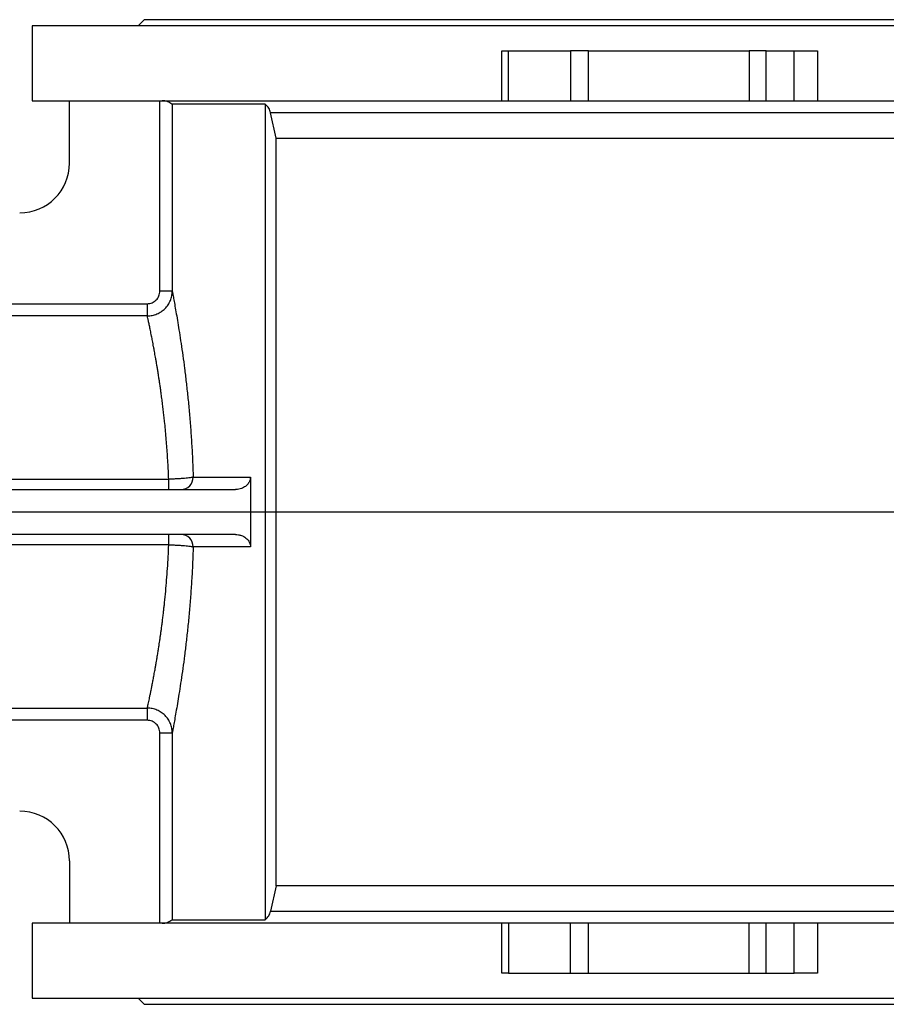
# Model space of a CAD drawing. Extents: x 881 to 5487, y -2816 to 411.
# Tile 5 of 11: x 1635 to 2331, y -2778 to -1988. Entities that reach past the tile are written whole.
import ezdxf

# ---------------------------------------------------------------- set-up
doc = ezdxf.new("R2010")
doc.units = 0
doc.layers.get('0').update_dxf_attribs({"linetype": 'CONTINUOUS'})

msp = doc.modelspace()

# ---------------------------------------------------------------- linework, layer by layer
at = {"color": 7, "linetype": 'CONTINUOUS'}
for p, q in [((1735.34, -1988.32), (1730.34, -1993.32)), ((3485.34, -1988.32), (1735.34, -1988.32)), ((1645.34, -1993.32), (1645.34, -2053.32)), ((3575.34, -1993.32), (1645.34, -1993.32)), ((2022.23, -2053.32), (2022.23, -2013.32)), ((2022.23, -2013.32), (2027.58, -2013.32)), ((2027.58, -2053.32), (2027.58, -2013.32)), ((2027.58, -2013.32), (2077.36, -2013.32)), ((2091.85, -2013.32), (2077.36, -2013.32)), ((2077.36, -2013.32), (2077.36, -2053.32)), ((2091.85, -2053.32), (2091.85, -2013.32)), ((2091.85, -2013.32), (2220.78, -2013.32)), ((2220.78, -2013.32), (2220.78, -2053.32)), ((2234.38, -2013.32), (2220.78, -2013.32)), ((2234.38, -2053.32), (2234.38, -2013.32)), ((2234.38, -2013.32), (2256.98, -2013.32)), ((2256.98, -2053.32), (2256.98, -2013.32)), ((2256.98, -2013.32), (2275.77, -2013.32)), ((2275.77, -2013.32), (2275.77, -2053.32)), ((1645.34, -2053.32), (2022.23, -2053.32)), ((1675.34, -2103.32), (1675.34, -2053.32)), ((1747.79, -2206.07), (1747.79, -2053.32)), ((2022.23, -2053.32), (2027.58, -2053.32)), ((2027.58, -2053.32), (2077.36, -2053.32)), ((2077.36, -2053.32), (2091.85, -2053.32)), ((2091.85, -2053.32), (2220.78, -2053.32)), ((2220.78, -2053.32), (2234.38, -2053.32)), ((2234.38, -2053.32), (2256.98, -2053.32)), ((2256.98, -2053.32), (2275.77, -2053.32)), ((2275.77, -2053.32), (2944.91, -2053.32)), ((1832.45, -2056.23), (1757.79, -2056.23)), ((1757.79, -2056.23), (1757.79, -2206.07)), ((1832.45, -2056.23), (1832.45, -2710.41)), ((3383.91, -2062.97), (1836.76, -2062.97)), ((1841.23, -2083.32), (1836.76, -2062.97)), ((1841.23, -2083.32), (3379.44, -2083.32)), ((1841.23, -2683.32), (1841.23, -2083.32)), ((1757.79, -2206.07), (1747.79, -2206.07)), ((1737.85, -2226), (1737.85, -2216.17)), ((1512.34, -2356.97), (1754.96, -2356.97)), ((1754.96, -2365.32), (1754.96, -2356.97)), ((1774.61, -2355.32), (1820.56, -2355.32)), ((1820.56, -2355.32), (1820.56, -2411.32)), ((1502.34, -2365.32), (1808.47, -2365.32)), ((1808.47, -2401.32), (1502.34, -2401.32)), ((1754.96, -2409.67), (1754.96, -2401.32)), ((1754.96, -2409.67), (1512.34, -2409.67)), ((1820.56, -2411.32), (1774.61, -2411.32)), ((1737.85, -2550.47), (1737.85, -2540.64)), ((1747.79, -2713.32), (1747.79, -2560.57)), ((1747.79, -2560.57), (1757.79, -2560.57)), ((1757.79, -2560.57), (1757.79, -2710.41)), ((1675.34, -2663.32), (1675.34, -2713.32)), ((1841.23, -2683.32), (1836.76, -2703.67)), ((3379.44, -2683.32), (1841.23, -2683.32)), ((1836.76, -2703.67), (3383.91, -2703.67)), ((1645.34, -2713.32), (1645.34, -2773.32)), ((2022.23, -2713.32), (1645.34, -2713.32)), ((1757.79, -2710.41), (1832.45, -2710.41)), ((2022.23, -2753.32), (2022.23, -2713.32)), ((2027.58, -2713.32), (2022.23, -2713.32)), ((2027.58, -2713.32), (2027.58, -2753.32)), ((2077.36, -2713.32), (2027.58, -2713.32)), ((2077.36, -2753.32), (2077.36, -2713.32)), ((2091.85, -2713.32), (2077.36, -2713.32)), ((2091.85, -2753.32), (2091.85, -2713.32)), ((2220.78, -2713.32), (2091.85, -2713.32)), ((2220.78, -2753.32), (2220.78, -2713.32)), ((2234.38, -2713.32), (2220.78, -2713.32)), ((2234.38, -2753.32), (2234.38, -2713.32)), ((2256.98, -2713.32), (2234.38, -2713.32)), ((2256.98, -2753.32), (2256.98, -2713.32)), ((2275.77, -2713.32), (2256.98, -2713.32)), ((2275.77, -2713.32), (2275.77, -2753.32)), ((2944.91, -2713.32), (2275.77, -2713.32)), ((2027.58, -2753.32), (2022.23, -2753.32)), ((2027.58, -2753.32), (2077.36, -2753.32)), ((2077.36, -2753.32), (2091.85, -2753.32)), ((2091.85, -2753.32), (2220.78, -2753.32)), ((2220.78, -2753.32), (2234.38, -2753.32)), ((2234.38, -2753.32), (2256.98, -2753.32)), ((2275.77, -2753.32), (2256.98, -2753.32)), ((1645.34, -2773.32), (3575.34, -2773.32)), ((1730.34, -2773.32), (1735.34, -2778.32)), ((1735.34, -2778.32), (2610.34, -2778.32))]:
    msp.add_line(p, q, dxfattribs=at)
at = {"color": 8, "linetype": 'CONTINUOUS'}
for p, q in [((1538.84, -2216.17), (1737.85, -2216.17)), ((1737.85, -2226), (1538.84, -2226)), ((1538.84, -2540.64), (1737.85, -2540.64)), ((1737.85, -2550.47), (1538.84, -2550.47))]:
    msp.add_line(p, q, dxfattribs=at)
msp.add_line((3779.24, -2383.32), (973.04, -2383.32))
at = {"color": 7, "linetype": 'CONTINUOUS'}
for centre, radius, start, end in [((1635.34, -2103.32), 40, 270, 0), ((1764.71, -2355.42), 9.9, 270.59212, 0.58022), ((1764.71, -2411.22), 9.9, 359.41978, 89.40788), ((1635.34, -2663.32), 40, 0, 90)]:
    msp.add_arc(centre, radius, start, end, dxfattribs=at)
for points, knots in [([(1757.79, -2056.23), (1757.67, -2056.15), (1757.43, -2055.99), (1756, -2054.99), (1753.93, -2053.98), (1751.62, -2053.39), (1750.17, -2053.34), (1749.69, -2053.32)], [0, 0, 0, 0, 0.215092, 0.42865, 0.676793, 0.893648, 1, 1, 1, 1]), ([(1836.76, -2062.97), (1836.59, -2062.34), (1836.25, -2061.08), (1835.3, -2059.3), (1834.06, -2057.63), (1832.99, -2056.7), (1832.45, -2056.23)], [0, 0, 0, 0, 0.236899, 0.481069, 0.736635, 1, 1, 1, 1]), ([(1737.85, -2226), (1739.16, -2225.92), (1741.78, -2225.77), (1745.56, -2224.56), (1749.03, -2222.7), (1752.06, -2220.19), (1754.55, -2217.15), (1756.38, -2213.7), (1757.56, -2209.96), (1757.71, -2207.36), (1757.79, -2206.07)], [0, 0, 0, 0, 0.125414, 0.251187, 0.376168, 0.501607, 0.626262, 0.750834, 0.875356, 1, 1, 1, 1]), ([(1737.85, -2216.17), (1738.5, -2216.13), (1739.82, -2216.06), (1741.7, -2215.45), (1743.44, -2214.51), (1744.95, -2213.23), (1746.19, -2211.69), (1747.1, -2209.94), (1747.68, -2208.04), (1747.76, -2206.72), (1747.79, -2206.07)], [0, 0, 0, 0, 0.124809, 0.249988, 0.37452, 0.499745, 0.62448, 0.749425, 0.874569, 1, 1, 1, 1]), ([(1757.79, -2206.07), (1757.95, -2206.99), (1758.29, -2208.84), (1759.04, -2212.97), (1759.96, -2218.07), (1761.04, -2224.2), (1762.23, -2231.26), (1763.52, -2239.2), (1764.88, -2248.02), (1766.27, -2257.64), (1767.65, -2267.99), (1769, -2279.01), (1770.27, -2290.62), (1771.45, -2302.79), (1772.5, -2315.42), (1773.39, -2328.45), (1774.13, -2341.75), (1774.45, -2350.8), (1774.61, -2355.32)], [0, 0, 0, 0, 0.062353, 0.124815, 0.187439, 0.250372, 0.312617, 0.375002, 0.437385, 0.500273, 0.562728, 0.625234, 0.687749, 0.750265, 0.812866, 0.875439, 0.937734, 1, 1, 1, 1]), ([(1754.96, -2356.97), (1754.87, -2354.72), (1754.69, -2350.2), (1754.32, -2343.43), (1753.9, -2336.71), (1753.42, -2330.11), (1752.89, -2323.62), (1752.3, -2317.13), (1751.72, -2311.32), (1751.15, -2306.14), (1750.63, -2301.56), (1750.06, -2296.85), (1749.46, -2292.2), (1748.9, -2288.03), (1748.38, -2284.28), (1747.92, -2281.11), (1747.45, -2278), (1746.96, -2274.78), (1746.42, -2271.34), (1745.88, -2268.05), (1745.43, -2265.34), (1745.01, -2262.86), (1744.59, -2260.45), (1744.16, -2258), (1743.73, -2255.62), (1743.29, -2253.19), (1742.83, -2250.72), (1742.37, -2248.32), (1741.95, -2246.09), (1741.55, -2244.04), (1740.97, -2241.13), (1740.27, -2237.62), (1739.48, -2233.82), (1738.81, -2230.61), (1738.25, -2227.94), (1737.98, -2226.64), (1737.85, -2226)], [0, 0, 0, 0, 0.034877, 0.070339, 0.106388, 0.141684, 0.176627, 0.212695, 0.249891, 0.275578, 0.302589, 0.330924, 0.360583, 0.388481, 0.409996, 0.43324, 0.451127, 0.472758, 0.499762, 0.524212, 0.54458, 0.560865, 0.581416, 0.601625, 0.620472, 0.641271, 0.664512, 0.686963, 0.708622, 0.72949, 0.749567, 0.801408, 0.851083, 0.900659, 0.9509, 1, 1, 1, 1]), ([(1774.61, -2355.32), (1774.33, -2355.41), (1773.77, -2355.59), (1772.22, -2355.86), (1770.22, -2356.12), (1767.75, -2356.36), (1764.91, -2356.58), (1761.77, -2356.75), (1758.42, -2356.89), (1756.12, -2356.94), (1754.96, -2356.97)], [0, 0, 0, 0, 0.124421, 0.248599, 0.373557, 0.49827, 0.623543, 0.748756, 0.874346, 1, 1, 1, 1]), ([(1820.56, -2355.32), (1820.46, -2356.28), (1820.26, -2358.2), (1818.76, -2360.78), (1816.49, -2362.99), (1813.25, -2364.7), (1810.4, -2365.29), (1808.73, -2365.32), (1808.47, -2365.32)], [0, 0, 0, 0, 0.162305, 0.324099, 0.497851, 0.70554, 0.95523, 1, 1, 1, 1]), ([(1808.47, -2401.32), (1809.28, -2401.36), (1810.92, -2401.44), (1813.18, -2402.05), (1815.22, -2402.96), (1817.32, -2404.37), (1819.23, -2406.47), (1820.4, -2409.04), (1820.51, -2410.67), (1820.56, -2411.32)], [0, 0, 0, 0, 0.141808, 0.287624, 0.40751, 0.530586, 0.724843, 0.889327, 1, 1, 1, 1]), ([(1737.85, -2540.64), (1737.94, -2540.19), (1738.13, -2539.29), (1738.49, -2537.55), (1738.92, -2535.54), (1739.4, -2533.24), (1739.93, -2530.67), (1740.52, -2527.77), (1741.14, -2524.68), (1741.79, -2521.38), (1742.46, -2517.87), (1743.18, -2514.01), (1743.85, -2510.4), (1744.43, -2507.13), (1744.89, -2504.48), (1745.36, -2501.75), (1745.85, -2498.81), (1746.39, -2495.48), (1746.92, -2492.12), (1747.37, -2489.2), (1747.79, -2486.42), (1748.2, -2483.59), (1748.63, -2480.55), (1749.06, -2477.43), (1749.51, -2474.08), (1749.97, -2470.46), (1750.43, -2466.72), (1750.86, -2463.06), (1751.27, -2459.48), (1751.84, -2454.14), (1752.54, -2447.01), (1753.32, -2437.91), (1753.99, -2428.66), (1754.56, -2419.24), (1754.83, -2412.84), (1754.96, -2409.67)], [0, 0, 0, 0, 0.035093, 0.070773, 0.107042, 0.142461, 0.177408, 0.213457, 0.250608, 0.282887, 0.317164, 0.353441, 0.388906, 0.410612, 0.433997, 0.452236, 0.473874, 0.50046, 0.525088, 0.545278, 0.56103, 0.581498, 0.601674, 0.620438, 0.64136, 0.664796, 0.687408, 0.709196, 0.73016, 0.7503, 0.80172, 0.850958, 0.900391, 0.950776, 1, 1, 1, 1]), ([(1754.96, -2409.67), (1756.12, -2409.7), (1758.42, -2409.75), (1761.77, -2409.89), (1764.91, -2410.06), (1767.75, -2410.28), (1770.22, -2410.52), (1772.22, -2410.78), (1773.77, -2411.05), (1774.33, -2411.23), (1774.61, -2411.32)], [0, 0, 0, 0, 0.125654, 0.251244, 0.376457, 0.50173, 0.626443, 0.751401, 0.875579, 1, 1, 1, 1]), ([(1774.61, -2411.32), (1774.45, -2415.87), (1774.12, -2424.97), (1773.39, -2438.3), (1772.49, -2451.3), (1771.44, -2463.9), (1770.27, -2476.07), (1768.99, -2487.69), (1767.65, -2498.67), (1766.27, -2508.98), (1764.88, -2518.6), (1763.53, -2527.42), (1762.24, -2535.37), (1761.04, -2542.41), (1759.97, -2548.52), (1759.05, -2553.64), (1758.29, -2557.79), (1757.96, -2559.65), (1757.79, -2560.57)], [0, 0, 0, 0, 0.062649, 0.12533, 0.18755, 0.249802, 0.312571, 0.37519, 0.437437, 0.499639, 0.5622, 0.625011, 0.687302, 0.749459, 0.811817, 0.874691, 0.937399, 1, 1, 1, 1]), ([(1757.79, -2560.57), (1757.71, -2559.28), (1757.56, -2556.7), (1756.39, -2552.96), (1754.56, -2549.51), (1752.08, -2546.47), (1749.05, -2543.95), (1745.58, -2542.09), (1741.8, -2540.88), (1739.17, -2540.72), (1737.85, -2540.64)], [0, 0, 0, 0, 0.124058, 0.248596, 0.372746, 0.497924, 0.622643, 0.748252, 0.87373, 1, 1, 1, 1]), ([(1747.79, -2560.57), (1747.76, -2559.92), (1747.68, -2558.61), (1747.1, -2556.71), (1746.2, -2554.96), (1744.96, -2553.41), (1743.45, -2552.14), (1741.72, -2551.2), (1739.82, -2550.58), (1738.51, -2550.51), (1737.85, -2550.47)], [0, 0, 0, 0, 0.124842, 0.250003, 0.374526, 0.499786, 0.624295, 0.74945, 0.874337, 1, 1, 1, 1]), ([(1832.45, -2710.41), (1832.96, -2709.97), (1833.99, -2709.08), (1835.22, -2707.46), (1836.21, -2705.66), (1836.58, -2704.34), (1836.76, -2703.67)], [0, 0, 0, 0, 0.246268, 0.49924, 0.745617, 1, 1, 1, 1]), ([(1749.69, -2713.32), (1750.66, -2713.25), (1752.59, -2713.11), (1755.01, -2712.18), (1756.76, -2711.15), (1757.63, -2710.49), (1757.75, -2710.43), (1757.79, -2710.41)], [0, 0, 0, 0, 0.217388, 0.433616, 0.676596, 0.89021, 1, 1, 1, 1])]:
    msp.add_open_spline(points, degree=3, knots=knots, dxfattribs=at)

doc.saveas('drawing.dxf')
